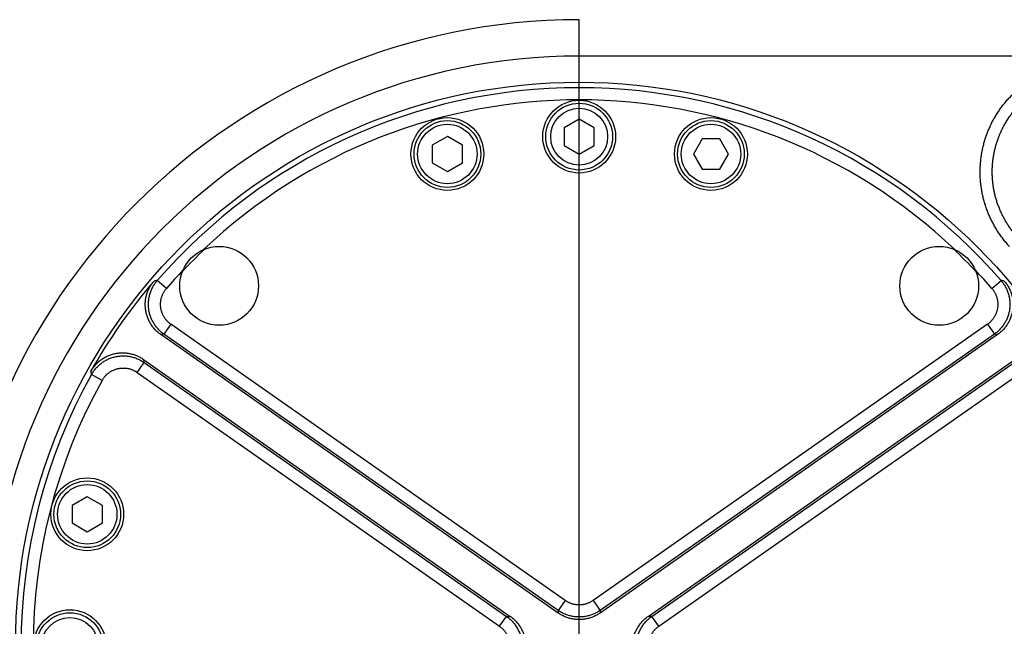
# Model space of a CAD drawing. Extents: x 0 to 3364, y 0 to 2376.
# Tile 21 of 83: x 1191 to 1272, y 457 to 507. Entities that reach past the tile are written whole.
import ezdxf

# ---------------------------------------------------------------- set-up
doc = ezdxf.new("R2010")
doc.units = 0
doc.header["$LTSCALE"] = 185.02
doc.linetypes.add('CENTER', pattern=[0.6, 0.375, -0.075, 0.075, -0.075])
doc.layers.get('0').update_dxf_attribs({"linetype": 'CONTINUOUS'})
doc.layers.add('95_ALL_DIM', color=7, linetype='CONTINUOUS')
doc.layers.add('DEFAULT_1', color=7, linetype='CENTER')
doc.styles.get("Standard").update_dxf_attribs({"font": 'txt', "width": 0.8})
doc.dimstyles.new('DIMSTYLE_16', dxfattribs={"dimtxt": 12, "dimasz": 6, "dimexe": 0.18, "dimexo": 0.0625, "dimgap": 0.09, "dimtad": 1, "dimtih": 1, "dimtoh": 1, "dimdec": 3, "dimtxsty": 'STANDARD', "dimblk": 'OPEN', "dimblk1": 'OPEN', "dimblk2": 'OPEN', "dimcen": 0.09, "dimazin": 3, "dimtp": 0.1, "dimtm": 0.1, "dimtfac": 1, "dimtdec": 3, "dimtofl": 0, "dimtmove": 0, "dimatfit": 3, "dimtolj": 1})

# ---------------------------------------------------------------- blocks, each defined once
blk = doc.blocks.new('_OPEN')
at = {"color": 0, "linetype": 'BYBLOCK'}
for p, q in [((0, 0), (-1, 0.233)), ((-1, -0.233), (0, 0)), ((-1, 0), (0, 0))]:
    blk.add_line(p, q, dxfattribs=at)
blk = doc.blocks.new('*D50')
at = {"layer": '95_ALL_DIM', "color": 2, "linetype": 'CONTINUOUS'}
for p, q in [((1132.318, 505.69), (1163.934, 600.293)), ((1163.934, 600.293), (1171.934, 600.293)), ((1171.934, 600.293), (1320.734, 600.293))]:
    blk.add_line(p, q, dxfattribs=at)
at = {"layer": '95_ALL_DIM', "color": 2, "linetype": 'CONTINUOUS', "xscale": 6, "yscale": 6, "zscale": 6, "rotation": 251.520214}
blk.add_blockref('_OPEN', (1132.318, 505.69), dxfattribs=at)
at = {"layer": '95_ALL_DIM', "color": 2, "linetype": 'CONTINUOUS', "width": 0.8}
for s, p in [(' depth 10', (1222.334, 603.293)), ('4-M', (1183.934, 603.293)), ('4', (1212.734, 603.293))]:
    blk.add_text(s, height=12, dxfattribs=at).set_placement(p)

msp = doc.modelspace()

# ---------------------------------------------------------------- linework, layer by layer
at = {"color": 7, "linetype": 'CONTINUOUS'}
for p, q in [((1236.6839, 504.4322), (1236.6839, 507.4322)), ((1423.9123, 504.4322), (1236.6839, 504.4322)), ((1236.6839, 499.2361), (1235.4339, 498.5145)), ((1237.9339, 498.5145), (1236.6839, 499.2361)), ((1225.8135, 497.7967), (1224.5707, 497.0792)), ((1227.0562, 497.0792), (1225.8135, 497.7967)), ((1235.4339, 498.5145), (1235.4339, 497.0711)), ((1237.9339, 497.0711), (1237.9339, 498.5145)), ((1224.5707, 497.0792), (1224.5707, 495.6442)), ((1227.0562, 495.6442), (1227.0562, 497.0792)), ((1235.4339, 497.0711), (1236.6839, 496.3494)), ((1236.6839, 496.3494), (1237.9339, 497.0711)), ((1246.8368, 497.6044), (1246.1193, 496.3617)), ((1248.2718, 497.6044), (1246.8368, 497.6044)), ((1248.9893, 496.3617), (1248.2718, 497.6044)), ((1246.1193, 496.3617), (1246.8368, 495.1189)), ((1248.2718, 495.1189), (1248.9893, 496.3617)), ((1224.5707, 495.6442), (1225.8135, 494.9267)), ((1225.8135, 494.9267), (1227.0562, 495.6442)), ((1246.8368, 495.1189), (1248.2718, 495.1189)), ((1202.6447, 485.2788), (1201.8893, 485.9331)), ((1270.723, 485.2788), (1271.4784, 485.9331)), ((1203.0091, 482.3328), (1202.4358, 481.5141)), ((1235.5374, 459.5562), (1203.0091, 482.3328)), ((1270.3587, 482.3328), (1237.8303, 459.5562)), ((1270.3587, 482.3328), (1270.932, 481.5141)), ((1234.9642, 458.5229), (1202.1757, 481.4817)), ((1234.9642, 458.7375), (1202.4358, 481.5141)), ((1270.9319, 481.5141), (1238.4036, 458.7375)), ((1271.1921, 481.4817), (1238.4036, 458.5229)), ((1200.227, 478.3595), (1200.8002, 479.1782)), ((1200.7417, 479.4338), (1230.9971, 458.2487)), ((1200.8002, 479.1782), (1230.6906, 458.2487)), ((1242.3707, 458.2487), (1272.6261, 479.4338)), ((1242.6772, 458.2487), (1272.5676, 479.1782)), ((1200.227, 478.3595), (1230.1173, 457.4301)), ((1243.2504, 457.4301), (1273.1408, 478.3595)), ((1197.334, 477.6943), (1196.4608, 478.1803)), ((1196.115, 468.0982), (1194.8723, 467.3807)), ((1197.3578, 467.3807), (1196.115, 468.0982)), ((1194.8723, 467.3807), (1194.8723, 465.9457)), ((1197.3578, 465.9457), (1197.3578, 467.3807)), ((1194.8723, 465.9457), (1196.115, 465.2282)), ((1196.115, 465.2282), (1197.3578, 465.9457)), ((1235.5374, 459.5562), (1234.9642, 458.7375)), ((1237.8303, 459.5562), (1238.4036, 458.7375)), ((1230.1173, 457.4301), (1230.6906, 458.2487)), ((1230.6906, 458.2487), (1230.9971, 458.2487)), ((1234.9642, 458.7375), (1234.9642, 458.5229)), ((1238.4036, 458.7375), (1238.4036, 458.5229)), ((1242.6772, 458.2487), (1242.3707, 458.2487)), ((1243.2504, 457.4301), (1242.6772, 458.2487))]:
    msp.add_line(p, q, dxfattribs=at)
for centre, radius in [((1236.6839, 455.7928), 46.4889), ((1236.6839, 497.7928), 3), ((1236.6839, 497.7928), 2.75), ((1236.6839, 497.7928), 2.35), ((1225.8135, 496.3617), 3), ((1225.8135, 496.3617), 2.75), ((1225.8135, 496.3617), 2.45), ((1247.5543, 496.3617), 3), ((1247.5543, 496.3617), 2.75), ((1247.5543, 496.3617), 2.45), ((1206.9854, 485.4913), 3.25), ((1266.3824, 485.4913), 3.25), ((1196.115, 466.6632), 3), ((1196.115, 466.6632), 2.75), ((1196.115, 466.6632), 2.45), ((1194.6839, 455.7928), 3), ((1194.6839, 455.7928), 2.75), ((1194.6839, 455.7928), 2.35)]:
    msp.add_circle(centre, radius, dxfattribs=at)
for radius, start, end in [(51.6394, 90, 270), (48.6394, 90, 270), (46.0337, 40.900357, 139.099643), (45.0343, 46.533846, 133.466154), (45, 133.344953, 136.655172), (45, 43.344828, 46.655047), (45.0343, 136.533847, 139.099647), (45.0343, 40.900353, 43.466153), (46.2095, 139.358053, 150.641947), (46.0337, 150.900357, 209.099643), (45.0343, 150.900353, 209.099647)]:
    msp.add_arc((1236.6839, 455.7928), radius, start, end, dxfattribs=at)
for points, knots in [([(1272.1682, 488.7493), (1272.0834, 488.8405), (1271.9176, 489.0266), (1271.6806, 489.3159), (1271.4555, 489.6149), (1271.2431, 489.9229), (1271.0436, 490.2393), (1270.8575, 490.5636), (1270.6851, 490.8951), (1270.5266, 491.2334), (1270.3822, 491.5778), (1270.2523, 491.9278), (1270.137, 492.2827), (1270.0365, 492.642), (1269.9511, 493.005), (1269.8807, 493.3712), (1269.8256, 493.7398), (1269.7858, 494.1102), (1269.7614, 494.4819), (1269.7525, 494.8541), (1269.7589, 495.2263), (1269.7808, 495.5979), (1269.818, 495.9681), (1269.8706, 496.3364), (1269.9383, 496.7021), (1270.0211, 497.0647), (1270.1189, 497.4235), (1270.2315, 497.7779), (1270.3586, 498.1273), (1270.5001, 498.4711), (1270.6557, 498.8087), (1270.8252, 499.1397), (1271.0083, 499.4633), (1271.2046, 499.7791), (1271.4139, 500.0865), (1271.6358, 500.3851), (1271.8699, 500.6742), (1272.1159, 500.9534), (1272.3732, 501.2223), (1272.6415, 501.4803), (1272.9204, 501.7271), (1273.2093, 501.9621), (1273.5078, 502.1851), (1273.8154, 502.3956), (1274.1315, 502.5932), (1274.4557, 502.7776), (1274.7873, 502.9485), (1275.1258, 503.1056), (1275.4707, 503.2485), (1275.8213, 503.3772), (1276.1771, 503.4912), (1276.5374, 503.5905), (1276.9016, 503.6748), (1277.2691, 503.744), (1277.6394, 503.7979), (1278.0116, 503.8365), (1278.3849, 503.8597), (1278.6342, 503.8648), (1278.7587, 503.8648)], [0, 0, 0, 0, 0.0178942, 0.0358106, 0.053737, 0.0716618, 0.0895747, 0.1074764, 0.1253731, 0.1432664, 0.1611534, 0.1790329, 0.1969059, 0.214773, 0.2326341, 0.2504891, 0.2683382, 0.2861818, 0.30402, 0.3218533, 0.3396819, 0.3575062, 0.3753266, 0.3931436, 0.4109575, 0.4287689, 0.4465783, 0.4643861, 0.4821928, 0.4999991, 0.5178053, 0.5356121, 0.5534199, 0.5712292, 0.5890407, 0.6068546, 0.6246716, 0.6424921, 0.6603164, 0.6781451, 0.6959784, 0.7138167, 0.7316603, 0.7495094, 0.7673644, 0.7852255, 0.8030927, 0.8209656, 0.8388451, 0.8567321, 0.8746253, 0.8925221, 0.9104237, 0.9283363, 0.9462609, 0.9641877, 0.9821049, 1, 1, 1, 1]), ([(1272.9005, 489.4294), (1272.8251, 489.5105), (1272.6775, 489.676), (1272.4665, 489.9333), (1272.2662, 490.1992), (1272.0771, 490.4731), (1271.8996, 490.7544), (1271.734, 491.0427), (1271.5804, 491.3375), (1271.4393, 491.6383), (1271.3108, 491.9446), (1271.1951, 492.2558), (1271.0924, 492.5714), (1271.0029, 492.8908), (1270.9268, 493.2135), (1270.8641, 493.5391), (1270.815, 493.8668), (1270.7795, 494.1961), (1270.7577, 494.5265), (1270.7496, 494.8575), (1270.7552, 495.1884), (1270.7745, 495.5187), (1270.8075, 495.8478), (1270.8542, 496.1752), (1270.9143, 496.5003), (1270.9879, 496.8226), (1271.0748, 497.1416), (1271.1748, 497.4566), (1271.2878, 497.7672), (1271.4135, 498.0728), (1271.5519, 498.373), (1271.7025, 498.6671), (1271.8653, 498.9548), (1272.0399, 499.2355), (1272.226, 499.5087), (1272.4233, 499.774), (1272.6314, 500.031), (1272.8501, 500.2792), (1273.079, 500.5181), (1273.3176, 500.7474), (1273.5656, 500.9667), (1273.8226, 501.1756), (1274.0881, 501.3737), (1274.3616, 501.5607), (1274.6428, 501.7363), (1274.9311, 501.9002), (1275.226, 502.052), (1275.5271, 502.1915), (1275.8339, 502.3186), (1276.1458, 502.4328), (1276.4622, 502.5341), (1276.7827, 502.6222), (1277.1066, 502.697), (1277.4336, 502.7584), (1277.763, 502.8063), (1278.0941, 502.8405), (1278.4262, 502.861), (1278.6479, 502.8655), (1278.7587, 502.8654)], [0, 0, 0, 0, 0.0179027, 0.0358267, 0.0537602, 0.0716914, 0.08961, 0.1075168, 0.125418, 0.143315, 0.161205, 0.1790869, 0.1969615, 0.2148296, 0.2326909, 0.2505455, 0.2683935, 0.2862354, 0.3040715, 0.3219019, 0.3397272, 0.3575477, 0.3753639, 0.3931762, 0.4109852, 0.4287914, 0.4465953, 0.4643974, 0.4821985, 0.4999989, 0.5177993, 0.5356004, 0.5534025, 0.5712065, 0.5890127, 0.6068217, 0.6246341, 0.6424503, 0.6602709, 0.6780962, 0.6959267, 0.7137628, 0.7316047, 0.7494528, 0.7673074, 0.7851687, 0.8030368, 0.8209114, 0.8387933, 0.8566832, 0.8745803, 0.8924815, 0.9103881, 0.9283065, 0.9462375, 0.9641713, 0.9820962, 1, 1, 1, 1]), ([(1202.1757, 481.4817), (1202.1316, 481.5125), (1202.045, 481.5767), (1201.9205, 481.6798), (1201.8017, 481.7894), (1201.689, 481.9053), (1201.5828, 482.027), (1201.4833, 482.1542), (1201.3907, 482.2866), (1201.3055, 482.4238), (1201.2277, 482.5653), (1201.1577, 482.7108), (1201.0956, 482.8599), (1201.0417, 483.012), (1200.996, 483.1669), (1200.9587, 483.3239), (1200.93, 483.4828), (1200.9098, 483.6429), (1200.8983, 483.8039), (1200.8954, 483.9653), (1200.9013, 484.1267), (1200.9158, 484.2875), (1200.939, 484.4472), (1200.9707, 484.6056), (1201.011, 484.762), (1201.0595, 484.916), (1201.1164, 485.0672), (1201.1812, 485.2151), (1201.254, 485.3594), (1201.3344, 485.4995), (1201.4223, 485.6352), (1201.5173, 485.7659), (1201.5853, 485.8496), (1201.6203, 485.8904)], [0, 0, 0, 0, 0.0322831, 0.0645717, 0.0968445, 0.1291249, 0.1613862, 0.1936588, 0.2259113, 0.2581739, 0.2904216, 0.3226733, 0.3549203, 0.387161, 0.4194081, 0.4516414, 0.4838884, 0.5161194, 0.5483662, 0.5805998, 0.6128464, 0.6450874, 0.677334, 0.7095858, 0.7418336, 0.7740957, 0.8063488, 0.8386205, 0.8708827, 0.903161, 0.9354336, 0.967721, 1, 1, 1, 1]), ([(1202.4358, 481.5141), (1202.3916, 481.5451), (1202.3049, 481.6094), (1202.1802, 481.7128), (1202.0613, 481.8228), (1201.9485, 481.939), (1201.8421, 482.0611), (1201.7425, 482.1887), (1201.6499, 482.3216), (1201.5646, 482.4592), (1201.4869, 482.6012), (1201.4169, 482.7472), (1201.3549, 482.8968), (1201.3011, 483.0495), (1201.2556, 483.2049), (1201.2185, 483.3624), (1201.19, 483.5218), (1201.1702, 483.6825), (1201.159, 483.844), (1201.1565, 484.0058), (1201.1628, 484.1676), (1201.1778, 484.3288), (1201.2015, 484.4889), (1201.2338, 484.6476), (1201.2746, 484.8043), (1201.3238, 484.9585), (1201.3812, 485.1099), (1201.4467, 485.258), (1201.5202, 485.4024), (1201.6013, 485.5425), (1201.6898, 485.6781), (1201.7856, 485.8088), (1201.854, 485.8923), (1201.8893, 485.9331)], [0, 0, 0, 0, 0.0322702, 0.0645385, 0.096805, 0.1290693, 0.1613316, 0.1935921, 0.2258508, 0.2581079, 0.2903634, 0.3226175, 0.3548705, 0.3871226, 0.4193738, 0.4516245, 0.4838749, 0.5161252, 0.5483755, 0.5806262, 0.6128775, 0.6451295, 0.6773825, 0.7096367, 0.7418922, 0.7741492, 0.8064079, 0.8386684, 0.8709307, 0.9031951, 0.9354615, 0.9677298, 1, 1, 1, 1]), ([(1201.8893, 485.9331), (1201.8445, 485.926), (1201.7548, 485.9119), (1201.6651, 485.8976), (1201.6203, 485.8904)], [0, 0, 0, 0, 0.500591, 1, 1, 1, 1]), ([(1271.4784, 485.9331), (1271.5138, 485.8923), (1271.5822, 485.8088), (1271.6779, 485.6781), (1271.7665, 485.5425), (1271.8476, 485.4024), (1271.921, 485.258), (1271.9866, 485.1099), (1272.044, 484.9585), (1272.0932, 484.8043), (1272.134, 484.6476), (1272.1663, 484.4889), (1272.1899, 484.3288), (1272.205, 484.1676), (1272.2112, 484.0058), (1272.2088, 483.844), (1272.1976, 483.6825), (1272.1778, 483.5218), (1272.1492, 483.3624), (1272.1122, 483.2049), (1272.0667, 483.0495), (1272.0129, 482.8968), (1271.9509, 482.7472), (1271.8809, 482.6012), (1271.8032, 482.4592), (1271.7179, 482.3216), (1271.6253, 482.1887), (1271.5257, 482.0611), (1271.4193, 481.939), (1271.3065, 481.8228), (1271.1876, 481.7128), (1271.0629, 481.6094), (1270.9761, 481.5451), (1270.9319, 481.5141)], [0, 0, 0, 0, 0.0322702, 0.0645385, 0.0968049, 0.1290693, 0.1613316, 0.1935921, 0.2258508, 0.2581078, 0.2903633, 0.3226175, 0.3548705, 0.3871225, 0.4193738, 0.4516245, 0.4838748, 0.5161251, 0.5483755, 0.5806262, 0.6128774, 0.6451295, 0.6773825, 0.7096366, 0.7418921, 0.7741492, 0.8064079, 0.8386684, 0.8709307, 0.903195, 0.9354615, 0.9677298, 1, 1, 1, 1]), ([(1271.7474, 485.8904), (1271.7825, 485.8496), (1271.8505, 485.7659), (1271.9455, 485.6352), (1272.0334, 485.4995), (1272.1138, 485.3594), (1272.1866, 485.2151), (1272.2514, 485.0672), (1272.3082, 484.916), (1272.3568, 484.7619), (1272.397, 484.6055), (1272.4288, 484.4472), (1272.452, 484.2874), (1272.4665, 484.1266), (1272.4723, 483.9653), (1272.4695, 483.8039), (1272.458, 483.6429), (1272.4378, 483.4827), (1272.409, 483.3239), (1272.3718, 483.1668), (1272.3261, 483.012), (1272.2721, 482.8598), (1272.2101, 482.7108), (1272.14, 482.5653), (1272.0623, 482.4237), (1271.977, 482.2866), (1271.8845, 482.1542), (1271.785, 482.027), (1271.6787, 481.9053), (1271.5661, 481.7894), (1271.4473, 481.6798), (1271.3228, 481.5767), (1271.2362, 481.5125), (1271.1921, 481.4817)], [0, 0, 0, 0, 0.0322795, 0.0645674, 0.0968405, 0.1291192, 0.161382, 0.1936541, 0.2259077, 0.2581703, 0.2904185, 0.3226708, 0.3549179, 0.3871594, 0.4194065, 0.4516406, 0.4838879, 0.5161193, 0.5483668, 0.5806006, 0.6128482, 0.6450893, 0.6773368, 0.709589, 0.7418361, 0.7740947, 0.8063483, 0.8386167, 0.8708733, 0.903154, 0.9354274, 0.9677164, 1, 1, 1, 1]), ([(1271.7474, 485.8904), (1271.7027, 485.8976), (1271.613, 485.9119), (1271.5233, 485.926), (1271.4784, 485.9331)], [0, 0, 0, 0, 0.4994091, 1, 1, 1, 1]), ([(1203.0091, 482.3328), (1202.9796, 482.3534), (1202.9217, 482.3963), (1202.8385, 482.4652), (1202.7592, 482.5385), (1202.6839, 482.616), (1202.6129, 482.6974), (1202.5465, 482.7825), (1202.4847, 482.871), (1202.4278, 482.9628), (1202.3759, 483.0575), (1202.3293, 483.1548), (1202.2879, 483.2545), (1202.252, 483.3563), (1202.2217, 483.4599), (1202.1969, 483.5649), (1202.1779, 483.6712), (1202.1647, 483.7783), (1202.1572, 483.8859), (1202.1556, 483.9938), (1202.1598, 484.1017), (1202.1698, 484.2091), (1202.1857, 484.3159), (1202.2072, 484.4217), (1202.2344, 484.5262), (1202.2673, 484.629), (1202.3056, 484.7299), (1202.3494, 484.8287), (1202.3984, 484.9249), (1202.4525, 485.0184), (1202.5116, 485.1088), (1202.5755, 485.1959), (1202.6212, 485.2516), (1202.6447, 485.2788)], [0, 0, 0, 0, 0.0322776, 0.0645538, 0.0968266, 0.1290957, 0.1613614, 0.1936238, 0.2258831, 0.2581394, 0.2903931, 0.3226445, 0.3548938, 0.3871414, 0.4193876, 0.4516329, 0.4838776, 0.5161221, 0.5483668, 0.5806121, 0.6128584, 0.645106, 0.6773553, 0.7096067, 0.7418604, 0.7741167, 0.806376, 0.8386384, 0.8709041, 0.9031733, 0.935446, 0.9677223, 1, 1, 1, 1]), ([(1270.723, 485.2788), (1270.7466, 485.2516), (1270.7923, 485.1959), (1270.8562, 485.1088), (1270.9153, 485.0184), (1270.9694, 484.9249), (1271.0184, 484.8287), (1271.0622, 484.7299), (1271.1005, 484.629), (1271.1333, 484.5262), (1271.1606, 484.4217), (1271.1821, 484.3159), (1271.1979, 484.2091), (1271.208, 484.1017), (1271.2122, 483.9938), (1271.2105, 483.8859), (1271.2031, 483.7783), (1271.1899, 483.6712), (1271.1708, 483.5649), (1271.1461, 483.4599), (1271.1158, 483.3563), (1271.0799, 483.2545), (1271.0385, 483.1548), (1270.9919, 483.0575), (1270.94, 482.9628), (1270.8831, 482.871), (1270.8213, 482.7825), (1270.7548, 482.6974), (1270.6839, 482.616), (1270.6086, 482.5385), (1270.5293, 482.4652), (1270.4461, 482.3963), (1270.3882, 482.3534), (1270.3587, 482.3328)], [0, 0, 0, 0, 0.0322777, 0.064554, 0.0968267, 0.1290959, 0.1613616, 0.193624, 0.2258833, 0.2581396, 0.2903933, 0.3226447, 0.354894, 0.3871416, 0.4193879, 0.4516332, 0.4838779, 0.5161224, 0.5483671, 0.5806124, 0.6128586, 0.6451062, 0.6773555, 0.7096069, 0.7418606, 0.7741169, 0.8063762, 0.8386386, 0.8709043, 0.9031734, 0.9354462, 0.9677224, 1, 1, 1, 1]), ([(1202.4358, 481.5141), (1202.3924, 481.5088), (1202.3057, 481.498), (1202.219, 481.4871), (1202.1757, 481.4817)], [0, 0, 0, 0, 0.5005531, 1, 1, 1, 1]), ([(1271.1921, 481.4817), (1271.1488, 481.4871), (1271.0621, 481.498), (1270.9754, 481.5088), (1270.9319, 481.5141)], [0, 0, 0, 0, 0.499447, 1, 1, 1, 1]), ([(1196.4089, 478.4477), (1196.4353, 478.4946), (1196.4906, 478.5871), (1196.581, 478.7211), (1196.6784, 478.85), (1196.7825, 478.9735), (1196.8933, 479.0913), (1197.0103, 479.203), (1197.1331, 479.3083), (1197.2614, 479.4067), (1197.3946, 479.4979), (1197.5325, 479.5819), (1197.6747, 479.6582), (1197.8208, 479.7269), (1197.9704, 479.7875), (1198.1231, 479.84), (1198.2783, 479.8842), (1198.4356, 479.92), (1198.5947, 479.9473), (1198.755, 479.9659), (1198.9161, 479.976), (1199.0775, 479.9773), (1199.2388, 479.9699), (1199.3994, 479.9539), (1199.559, 479.9292), (1199.717, 479.896), (1199.8731, 479.8544), (1200.0266, 479.8043), (1200.1773, 479.7461), (1200.3247, 479.6799), (1200.4683, 479.6058), (1200.6077, 479.5241), (1200.6976, 479.4647), (1200.7417, 479.4338)], [0, 0, 0, 0, 0.0322735, 0.0645554, 0.0968224, 0.1290955, 0.1613637, 0.193682, 0.2260099, 0.2583006, 0.2905349, 0.3227815, 0.3550225, 0.3872582, 0.4194992, 0.4517273, 0.4839686, 0.5161941, 0.5484356, 0.5806634, 0.612905, 0.6451401, 0.6773817, 0.7096279, 0.7418701, 0.7741272, 0.8063743, 0.8386413, 0.8708972, 0.903172, 0.9354393, 0.9677224, 1, 1, 1, 1]), ([(1196.4608, 478.1803), (1196.487, 478.2275), (1196.5421, 478.3204), (1196.6322, 478.455), (1196.7293, 478.5846), (1196.8333, 478.7088), (1196.9438, 478.8271), (1197.0605, 478.9394), (1197.1832, 479.0451), (1197.3113, 479.1441), (1197.4446, 479.236), (1197.5826, 479.3206), (1197.725, 479.3977), (1197.8714, 479.4669), (1198.0212, 479.5281), (1198.1742, 479.5812), (1198.3297, 479.6259), (1198.4875, 479.6622), (1198.647, 479.6899), (1198.8078, 479.709), (1198.9693, 479.7194), (1199.1312, 479.721), (1199.2929, 479.7139), (1199.4541, 479.6981), (1199.6141, 479.6736), (1199.7726, 479.6406), (1199.9291, 479.599), (1200.0832, 479.549), (1200.2343, 479.4908), (1200.3821, 479.4246), (1200.5261, 479.3504), (1200.6658, 479.2686), (1200.756, 479.2091), (1200.8002, 479.1782)], [0, 0, 0, 0, 0.0322702, 0.0645385, 0.0968049, 0.1290693, 0.1613316, 0.1935921, 0.2258508, 0.2581078, 0.2903633, 0.3226175, 0.3548705, 0.3871225, 0.4193738, 0.4516245, 0.4838748, 0.5161251, 0.5483755, 0.5806262, 0.6128774, 0.6451295, 0.6773825, 0.7096366, 0.7418921, 0.7741492, 0.8064079, 0.8386684, 0.8709307, 0.903195, 0.9354615, 0.9677298, 1, 1, 1, 1]), ([(1200.7417, 479.4338), (1200.7514, 479.3912), (1200.7708, 479.306), (1200.7904, 479.2208), (1200.8002, 479.1782)], [0, 0, 0, 0, 0.4994471, 1, 1, 1, 1]), ([(1196.4089, 478.4477), (1196.4175, 478.4032), (1196.4347, 478.3141), (1196.4521, 478.2249), (1196.4608, 478.1803)], [0, 0, 0, 0, 0.4994091, 1, 1, 1, 1]), ([(1197.334, 477.6943), (1197.3515, 477.7258), (1197.3882, 477.7877), (1197.4482, 477.8776), (1197.513, 477.964), (1197.5823, 478.0468), (1197.656, 478.1258), (1197.7338, 478.2007), (1197.8155, 478.2712), (1197.9009, 478.3373), (1197.9898, 478.3986), (1198.0818, 478.455), (1198.1767, 478.5064), (1198.2743, 478.5526), (1198.3742, 478.5934), (1198.4761, 478.6288), (1198.5799, 478.6586), (1198.685, 478.6828), (1198.7914, 478.7013), (1198.8985, 478.714), (1199.0063, 478.7209), (1199.1142, 478.722), (1199.222, 478.7172), (1199.3294, 478.7066), (1199.4362, 478.6903), (1199.5418, 478.6682), (1199.6462, 478.6404), (1199.7489, 478.6071), (1199.8496, 478.5682), (1199.9482, 478.524), (1200.0442, 478.4745), (1200.1374, 478.4199), (1200.1975, 478.3802), (1200.227, 478.3595)], [0, 0, 0, 0, 0.0322777, 0.064554, 0.0968267, 0.1290959, 0.1613616, 0.193624, 0.2258833, 0.2581396, 0.2903933, 0.3226447, 0.354894, 0.3871416, 0.4193879, 0.4516332, 0.4838779, 0.5161224, 0.5483671, 0.5806124, 0.6128586, 0.6451062, 0.6773555, 0.7096069, 0.7418606, 0.7741169, 0.8063762, 0.8386386, 0.8709042, 0.9031734, 0.9354461, 0.9677224, 1, 1, 1, 1]), ([(1237.8303, 459.5562), (1237.8014, 459.5359), (1237.7423, 459.4968), (1237.6507, 459.443), (1237.5564, 459.3941), (1237.4596, 459.3503), (1237.3606, 459.3117), (1237.2598, 459.2784), (1237.1573, 459.2505), (1237.0535, 459.2281), (1236.9486, 459.2113), (1236.843, 459.2), (1236.737, 459.1944), (1236.6308, 459.1944), (1236.5247, 459.2), (1236.4191, 459.2113), (1236.3143, 459.2281), (1236.2105, 459.2505), (1236.108, 459.2784), (1236.0071, 459.3117), (1235.9082, 459.3503), (1235.8114, 459.3941), (1235.7171, 459.443), (1235.6255, 459.4968), (1235.5664, 459.5359), (1235.5374, 459.5562)], [0, 0, 0, 0, 0.0434864, 0.0869734, 0.1304579, 0.1739397, 0.2174192, 0.2608968, 0.3043725, 0.3478467, 0.3913198, 0.434792, 0.4782637, 0.5217353, 0.565207, 0.6086793, 0.6521524, 0.6956266, 0.7391024, 0.78258, 0.8260595, 0.8695414, 0.9130259, 0.956513, 1, 1, 1, 1]), ([(1230.6906, 458.2487), (1230.7355, 458.2172), (1230.8236, 458.1518), (1230.9501, 458.0466), (1231.0707, 457.9346), (1231.185, 457.8162), (1231.2926, 457.6917), (1231.3932, 457.5615), (1231.4865, 457.426), (1231.5722, 457.2856), (1231.6501, 457.1407), (1231.7199, 456.9918), (1231.7815, 456.8393), (1231.8347, 456.6836), (1231.8792, 456.5253), (1231.9149, 456.3648), (1231.9419, 456.2026), (1231.9599, 456.0392), (1231.9689, 455.875), (1231.9689, 455.7106), (1231.9599, 455.5464), (1231.9419, 455.3829), (1231.9149, 455.2207), (1231.8792, 455.0602), (1231.8347, 454.9019), (1231.7815, 454.7462), (1231.7199, 454.5937), (1231.6501, 454.4448), (1231.5722, 454.3), (1231.4865, 454.1596), (1231.3932, 454.0241), (1231.2926, 453.8939), (1231.185, 453.7694), (1231.0707, 453.6509), (1230.9501, 453.5389), (1230.8236, 453.4337), (1230.7355, 453.3683), (1230.6906, 453.3368)], [0, 0, 0, 0, 0.0285891, 0.0571762, 0.0857609, 0.1143429, 0.1429225, 0.1714995, 0.2000741, 0.2286463, 0.2572164, 0.2857843, 0.3143504, 0.3429149, 0.3714778, 0.4000396, 0.4286004, 0.4571605, 0.4857202, 0.5142797, 0.5428394, 0.5713995, 0.5999603, 0.6285221, 0.657085, 0.6856495, 0.7142156, 0.7427836, 0.7713536, 0.7999258, 0.8285004, 0.8570774, 0.885657, 0.914239, 0.9428237, 0.9714108, 1, 1, 1, 1]), ([(1230.9971, 458.2487), (1231.0421, 458.2172), (1231.1303, 458.1518), (1231.2571, 458.0465), (1231.3779, 457.9344), (1231.4923, 457.816), (1231.6, 457.6914), (1231.7007, 457.5612), (1231.7942, 457.4257), (1231.88, 457.2853), (1231.958, 457.1404), (1232.0279, 456.9915), (1232.0895, 456.839), (1232.1427, 456.6834), (1232.1872, 456.5251), (1232.223, 456.3647), (1232.25, 456.2025), (1232.268, 456.0391), (1232.277, 455.875), (1232.277, 455.7106), (1232.268, 455.5464), (1232.25, 455.3831), (1232.223, 455.2209), (1232.1872, 455.0604), (1232.1427, 454.9021), (1232.0895, 454.7465), (1232.0279, 454.594), (1231.958, 454.4451), (1231.88, 454.3002), (1231.7942, 454.1598), (1231.7007, 454.0243), (1231.6, 453.8941), (1231.4923, 453.7696), (1231.3779, 453.6511), (1231.2571, 453.539), (1231.1303, 453.4338), (1231.0421, 453.3683), (1230.9971, 453.3368)], [0, 0, 0, 0, 0.0286177, 0.0572291, 0.085834, 0.1144324, 0.1430244, 0.1716099, 0.2001893, 0.2287627, 0.2573304, 0.285893, 0.3144508, 0.3430043, 0.3715542, 0.400101, 0.4286453, 0.4571879, 0.4857294, 0.5142706, 0.5428121, 0.5713547, 0.599899, 0.6284458, 0.6569956, 0.6855492, 0.714107, 0.7426695, 0.7712373, 0.7998107, 0.8283901, 0.8569756, 0.8855675, 0.914166, 0.9427709, 0.9713823, 1, 1, 1, 1]), ([(1238.4036, 458.7375), (1238.3601, 458.7071), (1238.2715, 458.6485), (1238.1341, 458.5678), (1237.9926, 458.4946), (1237.8474, 458.4289), (1237.699, 458.3711), (1237.5477, 458.3212), (1237.394, 458.2794), (1237.2383, 458.2458), (1237.081, 458.2205), (1236.9226, 458.2036), (1236.7635, 458.1952), (1236.6042, 458.1952), (1236.4452, 458.2036), (1236.2868, 458.2205), (1236.1295, 458.2458), (1235.9738, 458.2794), (1235.8201, 458.3212), (1235.6688, 458.3711), (1235.5203, 458.4289), (1235.3752, 458.4946), (1235.2337, 458.5678), (1235.0963, 458.6485), (1235.0077, 458.7071), (1234.9642, 458.7375)], [0, 0, 0, 0, 0.043484, 0.0869672, 0.1304489, 0.1739292, 0.2174081, 0.2608858, 0.3043626, 0.3478384, 0.3913136, 0.4347884, 0.4782628, 0.5217371, 0.5652115, 0.6086862, 0.6521614, 0.6956373, 0.739114, 0.7825918, 0.8260707, 0.869551, 0.9130327, 0.9565158, 1, 1, 1, 1]), ([(1238.4036, 458.5229), (1238.3601, 458.4924), (1238.2714, 458.4338), (1238.134, 458.3531), (1237.9926, 458.2798), (1237.8474, 458.2141), (1237.699, 458.1562), (1237.5477, 458.1063), (1237.394, 458.0644), (1237.2382, 458.0308), (1237.081, 458.0056), (1236.9226, 457.9887), (1236.7635, 457.9802), (1236.6042, 457.9802), (1236.4452, 457.9887), (1236.2868, 458.0056), (1236.1295, 458.0308), (1235.9738, 458.0644), (1235.8201, 458.1063), (1235.6688, 458.1562), (1235.5204, 458.2141), (1235.3752, 458.2798), (1235.2337, 458.3531), (1235.0963, 458.4338), (1235.0077, 458.4924), (1234.9642, 458.5229)], [0, 0, 0, 0, 0.043495, 0.0869858, 0.1304726, 0.1739557, 0.2174355, 0.2609122, 0.3043864, 0.3478584, 0.3913286, 0.4347977, 0.478266, 0.521734, 0.5652023, 0.6086714, 0.6521416, 0.6956136, 0.7390878, 0.7825645, 0.8260443, 0.8695274, 0.9130142, 0.956505, 1, 1, 1, 1]), ([(1242.3707, 453.3368), (1242.3257, 453.3683), (1242.2374, 453.4338), (1242.1107, 453.539), (1241.9899, 453.6511), (1241.8755, 453.7696), (1241.7678, 453.8941), (1241.667, 454.0243), (1241.5736, 454.1598), (1241.4878, 454.3002), (1241.4098, 454.4451), (1241.3399, 454.594), (1241.2783, 454.7465), (1241.2251, 454.9021), (1241.1806, 455.0604), (1241.1448, 455.2209), (1241.1178, 455.3831), (1241.0998, 455.5464), (1241.0908, 455.7106), (1241.0908, 455.875), (1241.0998, 456.0391), (1241.1178, 456.2025), (1241.1448, 456.3647), (1241.1806, 456.5251), (1241.2251, 456.6834), (1241.2783, 456.839), (1241.3399, 456.9915), (1241.4098, 457.1404), (1241.4878, 457.2853), (1241.5736, 457.4257), (1241.667, 457.5612), (1241.7678, 457.6914), (1241.8755, 457.816), (1241.9899, 457.9344), (1242.1107, 458.0465), (1242.2374, 458.1518), (1242.3257, 458.2172), (1242.3707, 458.2487)], [0, 0, 0, 0, 0.0286177, 0.0572291, 0.085834, 0.1144324, 0.1430244, 0.1716099, 0.2001893, 0.2287627, 0.2573304, 0.285893, 0.3144508, 0.3430043, 0.3715542, 0.400101, 0.4286453, 0.4571879, 0.4857294, 0.5142706, 0.5428121, 0.5713547, 0.599899, 0.6284458, 0.6569956, 0.6855492, 0.714107, 0.7426695, 0.7712373, 0.7998107, 0.8283901, 0.8569756, 0.8855675, 0.914166, 0.9427709, 0.9713823, 1, 1, 1, 1]), ([(1242.6772, 453.3368), (1242.6323, 453.3683), (1242.5442, 453.4337), (1242.4177, 453.5389), (1242.2971, 453.6509), (1242.1828, 453.7694), (1242.0752, 453.8939), (1241.9746, 454.0241), (1241.8813, 454.1596), (1241.7956, 454.3), (1241.7177, 454.4448), (1241.6478, 454.5937), (1241.5863, 454.7462), (1241.5331, 454.9019), (1241.4886, 455.0602), (1241.4528, 455.2207), (1241.4259, 455.3829), (1241.4079, 455.5464), (1241.3989, 455.7106), (1241.3989, 455.875), (1241.4079, 456.0392), (1241.4259, 456.2026), (1241.4528, 456.3648), (1241.4886, 456.5253), (1241.5331, 456.6836), (1241.5863, 456.8393), (1241.6478, 456.9918), (1241.7177, 457.1407), (1241.7956, 457.2856), (1241.8813, 457.426), (1241.9746, 457.5615), (1242.0752, 457.6917), (1242.1828, 457.8162), (1242.2971, 457.9346), (1242.4177, 458.0466), (1242.5442, 458.1518), (1242.6323, 458.2172), (1242.6772, 458.2487)], [0, 0, 0, 0, 0.0285891, 0.0571762, 0.0857609, 0.1143429, 0.1429225, 0.1714995, 0.2000741, 0.2286463, 0.2572164, 0.2857843, 0.3143504, 0.3429149, 0.3714778, 0.4000396, 0.4286004, 0.4571605, 0.4857202, 0.5142797, 0.5428394, 0.5713995, 0.5999603, 0.6285221, 0.657085, 0.6856495, 0.7142156, 0.7427836, 0.7713536, 0.7999258, 0.8285004, 0.8570774, 0.885657, 0.914239, 0.9428237, 0.9714108, 1, 1, 1, 1]), ([(1230.1173, 457.4301), (1230.1473, 457.4091), (1230.2061, 457.3655), (1230.2906, 457.2953), (1230.3711, 457.2207), (1230.4473, 457.1417), (1230.5192, 457.0587), (1230.5863, 456.9719), (1230.6486, 456.8816), (1230.7058, 456.788), (1230.7578, 456.6914), (1230.8044, 456.5921), (1230.8455, 456.4905), (1230.881, 456.3867), (1230.9107, 456.2812), (1230.9346, 456.1741), (1230.9526, 456.066), (1230.9646, 455.957), (1230.9706, 455.8476), (1230.9706, 455.738), (1230.9646, 455.6285), (1230.9526, 455.5195), (1230.9346, 455.4114), (1230.9107, 455.3044), (1230.881, 455.1988), (1230.8455, 455.0951), (1230.8044, 454.9934), (1230.7578, 454.8941), (1230.7058, 454.7976), (1230.6486, 454.704), (1230.5863, 454.6136), (1230.5192, 454.5268), (1230.4473, 454.4438), (1230.3711, 454.3649), (1230.2906, 454.2902), (1230.2061, 454.2201), (1230.1473, 454.1764), (1230.1173, 454.1555)], [0, 0, 0, 0, 0.028601, 0.0572, 0.0857947, 0.1143848, 0.1429705, 0.1715518, 0.2001288, 0.2287018, 0.2572708, 0.2858362, 0.3143984, 0.3429576, 0.3715143, 0.4000688, 0.4286217, 0.4571734, 0.4857243, 0.514275, 0.5428259, 0.5713776, 0.5999305, 0.6284851, 0.6570418, 0.685601, 0.7141632, 0.7427286, 0.7712977, 0.7998706, 0.8284477, 0.857029, 0.8856147, 0.9142048, 0.9427995, 0.9713986, 1, 1, 1, 1]), ([(1243.2504, 454.1555), (1243.2205, 454.1764), (1243.1617, 454.2201), (1243.0772, 454.2902), (1242.9967, 454.3649), (1242.9204, 454.4438), (1242.8486, 454.5268), (1242.7815, 454.6136), (1242.7192, 454.704), (1242.662, 454.7976), (1242.61, 454.8941), (1242.5633, 454.9934), (1242.5222, 455.0951), (1242.4868, 455.1988), (1242.4571, 455.3044), (1242.4332, 455.4114), (1242.4152, 455.5195), (1242.4032, 455.6285), (1242.3972, 455.738), (1242.3972, 455.8476), (1242.4032, 455.957), (1242.4152, 456.066), (1242.4332, 456.1741), (1242.4571, 456.2811), (1242.4868, 456.3867), (1242.5222, 456.4905), (1242.5633, 456.5921), (1242.61, 456.6914), (1242.662, 456.788), (1242.7192, 456.8816), (1242.7815, 456.9719), (1242.8486, 457.0587), (1242.9204, 457.1417), (1242.9967, 457.2207), (1243.0772, 457.2953), (1243.1617, 457.3655), (1243.2205, 457.4091), (1243.2504, 457.4301)], [0, 0, 0, 0, 0.028601, 0.0572, 0.0857947, 0.1143848, 0.1429705, 0.1715518, 0.2001288, 0.2287018, 0.2572708, 0.2858362, 0.3143984, 0.3429576, 0.3715143, 0.4000688, 0.4286217, 0.4571734, 0.4857243, 0.514275, 0.5428259, 0.5713776, 0.5999305, 0.6284851, 0.6570418, 0.685601, 0.7141632, 0.7427286, 0.7712977, 0.7998706, 0.8284477, 0.857029, 0.8856147, 0.9142048, 0.9427995, 0.9713986, 1, 1, 1, 1])]:
    msp.add_open_spline(points, degree=3, knots=knots, dxfattribs=at)
at = {"layer": 'DEFAULT_1', "color": 7, "linetype": 'CENTER'}
msp.add_line((1236.6839, 455.7928), (1236.6839, 504.4322), dxfattribs=at)

# ---------------------------------------------------------------- dimensions: what is measured, and where the dimension line sits
at = {"layer": '95_ALL_DIM', "color": 2, "linetype": 'CONTINUOUS'}
dim = msp.add_diameter_dim_2p(p1=(1132.3178, 505.6896), p2=(1131.0499, 501.8959), text='4-M<> depth 10', dimstyle='DIMSTYLE_16', dxfattribs=at)
dim.commit()
dim.dimension.update_dxf_attribs({"geometry": '*D50', "text_midpoint": (1246.3345, 609.2928), "dimtype": 163})

doc.saveas('drawing.dxf')
